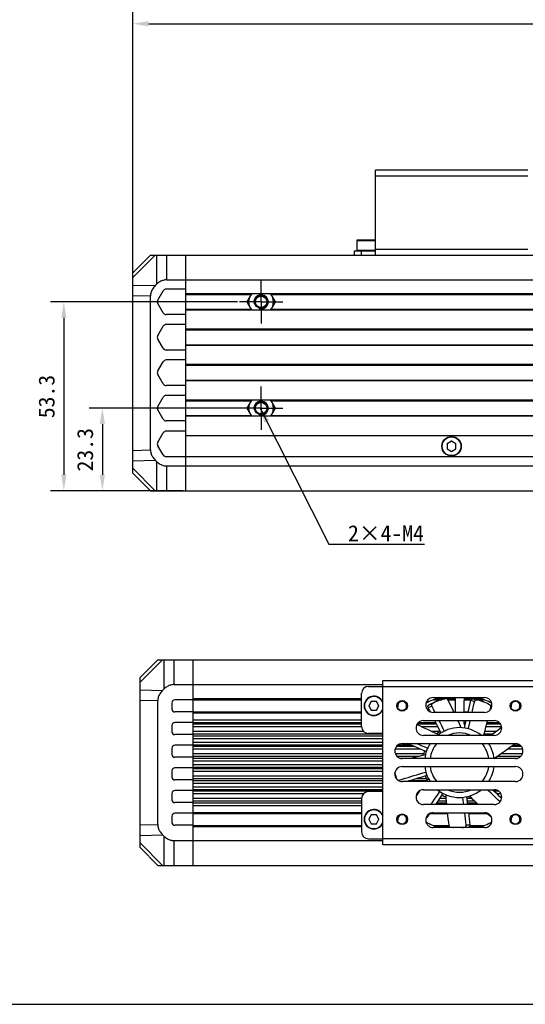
# Model space of a CAD drawing. Header units: millimetres. Extents: x 47 to 603, y 225 to 507.
# Tile 2 of 6: x 181 to 276, y 225 to 410. Entities that reach past the tile are written whole.
import ezdxf
from ezdxf.enums import TextEntityAlignment as Align

# ---------------------------------------------------------------- set-up
doc = ezdxf.new("R2010")
doc.units = ezdxf.units.MM
doc.header["$LTSCALE"] = 46.255
doc.header["$PDMODE"] = 3
doc.header["$PDSIZE"] = 8
doc.linetypes.add('CENTER', pattern=[0.6, 0.375, -0.075, 0.075, -0.075])
doc.layers.get('0').update_dxf_attribs({"linetype": 'CONTINUOUS'})
doc.layers.get('Defpoints').update_dxf_attribs({"linetype": 'CONTINUOUS'})
for name, color, linetype in [('00_COMPONENTS', 7, 'CONTINUOUS'), ('3_ALL_AXES', 7, 'CONTINUOUS'), ('50_ALL_DETAILS', 7, 'CONTINUOUS'), ('51__DRAFT_DIMS', 7, 'CONTINUOUS'), ('DRW0001FORMAT', 7, 'CONTINUOUS')]:
    doc.layers.add(name, color=color, linetype=linetype)
doc.styles.get("Standard").update_dxf_attribs({"font": 'simfang.ttf'})
doc.dimstyles.new('DIMSTYLE_1', dxfattribs={"dimtxt": 3, "dimasz": 3, "dimexe": 2.5, "dimexo": 0.5, "dimgap": 0.75, "dimtad": 1, "dimlfac": 1.5, "dimdsep": 46, "dimtxsty": 'STANDARD', "dimblk": '_FILLED', "dimblk1": '_FILLED', "dimblk2": '_FILLED', "dimcen": 0.09, "dimclrt": 3, "dimazin": 2, "dimtp": 0.5, "dimtm": 0.5, "dimtfac": 1, "dimtofl": 0, "dimtmove": 0, "dimatfit": 3, "dimldrblk": '_FILLED', "dimfxl": 1, "dimtolj": 1, "dimarcsym": 0})
doc.dimstyles.new('DIMSTYLE_2', dxfattribs={"dimtxt": 3, "dimasz": 3, "dimexe": 2.5, "dimexo": 0.5, "dimgap": 0.75, "dimtad": 1, "dimlfac": 1.5, "dimdsep": 46, "dimtxsty": 'STANDARD', "dimblk": '_FILLED', "dimblk1": '_FILLED', "dimblk2": '_FILLED', "dimcen": 0.09, "dimclrt": 3, "dimazin": 2, "dimtp": 0.3, "dimtm": 0.3, "dimtfac": 1, "dimtofl": 0, "dimtmove": 0, "dimatfit": 3, "dimldrblk": '_FILLED', "dimfxl": 1, "dimtolj": 1, "dimarcsym": 0})
doc.dimstyles.new('DIMSTYLE_4', dxfattribs={"dimtxt": 3, "dimasz": 3, "dimexe": 2.5, "dimexo": 0.5, "dimgap": 0.75, "dimtad": 1, "dimlfac": 1.5, "dimdsep": 46, "dimtxsty": 'STANDARD', "dimblk": '_FILLED', "dimblk1": '_FILLED', "dimblk2": '_FILLED', "dimcen": 0.09, "dimclrt": 3, "dimazin": 2, "dimtp": 0.2, "dimtm": 0.2, "dimtfac": 1, "dimtofl": 0, "dimtmove": 0, "dimatfit": 3, "dimldrblk": '_FILLED', "dimfxl": 1, "dimtolj": 1, "dimarcsym": 0})
doc.dimstyles.get("Standard").update_dxf_attribs({"dimtxt": 3, "dimasz": 3, "dimexe": 2.5, "dimexo": 0.5, "dimtad": 1, "dimdsep": 46, "dimtxsty": 'STANDARD', "dimblk": '_FILLED', "dimblk1": '_FILLED', "dimblk2": '_FILLED', "dimcen": 0.09, "dimclrt": 3, "dimazin": 2, "dimtol": 1, "dimtp": 0.01, "dimtm": 0.01, "dimtfac": 1, "dimtofl": 0, "dimtmove": 0, "dimatfit": 3, "dimldrblk": '_FILLED', "dimfxl": 1, "dimtolj": 1, "dimarcsym": 0})

# ---------------------------------------------------------------- blocks, each defined once
blk = doc.blocks.new('_FILLED')
at = {"color": 0, "linetype": 'ByBlock'}
blk.add_solid([(0, 0), (-1, 0.167), (-1, -0.167)], dxfattribs=at)
blk = doc.blocks.new('*D12')
at = {"layer": '51__DRAFT_DIMS', "color": 0, "lineweight": -2}
for p, q in [((201.97, 358.88), (201.97, 412)), ((390.33, 358.88), (390.33, 412)), ((204.97, 409.5), (387.33, 409.5))]:
    blk.add_line(p, q, dxfattribs=at)
at = {"layer": 'Defpoints', "color": 0}
for p in [(390.33, 409.5), (201.97, 358.38), (390.33, 358.38)]:
    blk.add_point(p, dxfattribs=at)
at = {"layer": '51__DRAFT_DIMS', "color": 0, "linetype": 'ByBlock', "lineweight": -2, "xscale": 3, "yscale": 3, "zscale": 3, "rotation": 180}
blk.add_blockref('_FILLED', (201.97, 409.5), dxfattribs=at)
at = {"layer": '51__DRAFT_DIMS', "color": 0, "linetype": 'ByBlock', "lineweight": -2, "xscale": 3, "yscale": 3, "zscale": 3}
blk.add_blockref('_FILLED', (390.33, 409.5), dxfattribs=at)
at = {"layer": '51__DRAFT_DIMS', "color": 3, "insert": (296.15, 414.25), "char_height": 3, "attachment_point": 2, "line_spacing_factor": 0.9}
blk.add_mtext('\\A1;450', dxfattribs=at)
blk = doc.blocks.new('*D8')
at = {"layer": '51__DRAFT_DIMS', "color": 0, "lineweight": -2}
for p, q in [((222.23, 337.17), (193.73, 337.17)), ((196.23, 334.17), (196.23, 324.64)), ((211.47, 321.64), (193.73, 321.64))]:
    blk.add_line(p, q, dxfattribs=at)
at = {"layer": 'Defpoints', "color": 0}
for p in [(222.73, 337.17), (196.23, 321.64), (211.97, 321.64)]:
    blk.add_point(p, dxfattribs=at)
at = {"layer": '51__DRAFT_DIMS', "color": 0, "linetype": 'ByBlock', "lineweight": -2, "xscale": 3, "yscale": 3, "zscale": 3}
for p, rotation in [((196.23, 337.17), 90), ((196.23, 321.64), 270)]:
    blk.add_blockref('_FILLED', p, dxfattribs=dict(at, rotation=rotation))
at = {"layer": '51__DRAFT_DIMS', "color": 3, "insert": (191.48, 329.35), "char_height": 3, "attachment_point": 2, "rotation": 90, "line_spacing_factor": 0.9}
blk.add_mtext('\\A1;23.3', dxfattribs=at)
blk = doc.blocks.new('*D9')
at = {"layer": '51__DRAFT_DIMS', "color": 0, "lineweight": -2}
for p, q in [((221.65, 357.17), (186.48, 357.17)), ((188.98, 354.17), (188.98, 324.64)), ((211.47, 321.64), (186.48, 321.64))]:
    blk.add_line(p, q, dxfattribs=at)
at = {"layer": 'Defpoints', "color": 0}
for p in [(222.15, 357.17), (188.98, 321.64), (211.97, 321.64)]:
    blk.add_point(p, dxfattribs=at)
at = {"layer": '51__DRAFT_DIMS', "color": 0, "linetype": 'ByBlock', "lineweight": -2, "xscale": 3, "yscale": 3, "zscale": 3}
for p, rotation in [((188.98, 357.17), 90), ((188.98, 321.64), 270)]:
    blk.add_blockref('_FILLED', p, dxfattribs=dict(at, rotation=rotation))
at = {"layer": '51__DRAFT_DIMS', "color": 3, "insert": (184.23, 339.36), "char_height": 3, "attachment_point": 2, "rotation": 90, "line_spacing_factor": 0.9}
blk.add_mtext('\\A1;53.3', dxfattribs=at)

msp = doc.modelspace()

# ---------------------------------------------------------------- linework, layer by layer
at = {"color": 7}
msp.add_line((46.817476, 225.01778), (602.8311, 225.01778), dxfattribs=at)
at = {"layer": '00_COMPONENTS', "color": 7}
for p, q in [((247.635001, 365.974171), (247.635001, 381.974171)), ((276.301668, 381.974171), (247.635001, 381.974171)), ((250.368352, 382.041771), (250.301668, 381.975085)), ((250.368337, 382.041771), (252.234999, 382.041771)), ((252.234984, 382.041771), (252.301668, 381.975085)), ((271.701686, 382.041771), (271.635001, 381.975085)), ((271.70167, 382.041771), (273.568332, 382.041771)), ((273.568317, 382.041771), (273.635001, 381.975085)), ((244.135001, 368.707504), (244.135001, 366.840838)), ((247.635001, 368.774171), (244.201668, 368.774171)), ((201.968335, 362.640838), (205.301668, 365.974171)), ((205.301668, 365.974171), (285.437078, 365.974171)), ((211.968335, 321.640838), (211.968335, 365.974171)), ((243.635001, 366.774171), (243.635001, 365.974171)), ((243.635001, 366.774171), (247.635001, 366.774171)), ((201.968335, 324.974171), (201.968335, 362.640838)), ((208.336967, 361.307504), (282.091906, 361.307504)), ((206.448538, 360.47803), (206.184998, 360.221798)), ((211.968335, 359.574171), (208.249075, 359.574171)), ((205.301668, 329.323996), (205.301668, 358.291012)), ((206.670984, 357.507504), (207.671725, 359.240838)), ((280.66594, 358.707504), (211.968335, 358.707504)), ((224.299413, 358.707504), (223.414142, 357.174171)), ((228.802745, 357.174171), (227.917474, 358.707504)), ((207.671725, 355.107504), (206.670984, 356.840838)), ((223.414142, 357.174171), (224.299413, 355.640838)), ((227.917474, 355.640838), (228.802745, 357.174171)), ((211.968335, 354.774171), (208.249075, 354.774171)), ((279.618122, 355.640838), (211.968335, 355.640838)), ((206.670984, 350.840838), (207.671725, 352.574171)), ((211.968335, 352.907504), (208.249075, 352.907504)), ((279.429251, 352.040838), (211.968335, 352.040838)), ((207.671725, 348.440838), (206.670984, 350.174171)), ((280.848018, 348.974171), (211.968335, 348.974171)), ((211.968335, 348.107504), (208.249075, 348.107504)), ((206.670984, 344.174171), (207.671725, 345.907504)), ((211.968335, 346.240838), (208.249075, 346.240838)), ((285.272599, 345.374171), (211.968335, 345.374171)), ((207.671725, 341.774171), (206.670984, 343.507504)), ((211.968335, 341.440838), (208.249075, 341.440838)), ((290.048939, 342.307504), (211.968335, 342.307504)), ((206.670984, 337.507504), (207.671725, 339.240838)), ((211.968335, 339.574171), (208.249075, 339.574171)), ((293.735575, 338.707504), (211.968335, 338.707504)), ((224.299413, 338.707504), (223.414142, 337.174171)), ((223.414142, 337.174171), (224.299413, 335.640838)), ((228.802745, 337.174171), (227.917474, 338.707504)), ((227.917474, 335.640838), (228.802745, 337.174171)), ((207.671725, 335.107504), (206.670984, 336.840838)), ((295.31623, 335.640838), (211.968335, 335.640838)), ((211.968335, 334.774171), (208.249075, 334.774171)), ((206.670984, 330.774171), (207.671725, 332.507504)), ((211.968335, 332.840838), (208.249075, 332.840838)), ((295.94262, 331.974171), (211.968335, 331.974171)), ((207.671725, 328.374171), (206.670984, 330.107504)), ((261.968335, 330.972547), (261.135001, 330.491421)), ((261.135001, 330.491421), (261.135001, 329.529171)), ((262.801668, 330.491421), (261.968335, 330.972547)), ((262.801668, 329.529171), (262.801668, 330.491421)), ((295.229014, 328.040838), (208.249075, 328.040838)), ((261.135001, 329.529171), (261.968335, 329.048046)), ((261.968335, 329.048046), (262.801668, 329.529171)), ((206.184998, 327.393211), (206.448538, 327.136979)), ((208.336967, 326.307504), (293.74866, 326.307504)), ((201.968335, 324.974171), (205.301668, 321.640838)), ((205.301668, 321.640838), (282.348577, 321.640838)), ((203.34322, 286.497025), (206.676554, 289.830358)), ((206.676554, 289.830358), (288.396152, 289.830358)), ((213.34322, 251.163691), (213.34322, 289.830358)), ((203.34322, 254.497025), (203.34322, 286.497025)), ((249.009887, 255.030358), (249.009887, 285.963691)), ((249.009887, 285.963691), (277.676554, 285.963691)), ((207.823424, 284.334217), (207.559884, 284.077985)), ((209.711853, 285.163691), (249.009887, 285.163691)), ((245.009887, 277.297025), (245.009887, 283.497025)), ((246.34322, 284.830358), (249.009887, 284.830358)), ((206.676554, 258.84685), (206.676554, 282.147199)), ((209.34322, 281.763691), (209.34322, 280.563691)), ((213.34322, 282.297025), (209.876554, 282.297025)), ((213.34322, 282.330358), (245.009887, 282.330358)), ((246.862095, 281.997025), (246.38097, 281.163691)), ((247.824346, 281.997025), (246.862095, 281.997025)), ((248.305471, 281.163691), (247.824346, 281.997025)), ((258.509887, 282.730358), (268.176554, 282.730358)), ((258.569158, 282.330358), (260.113857, 282.330358)), ((259.13562, 281.988663), (258.844646, 281.850306)), ((258.894586, 281.917384), (259.547351, 282.154971)), ((259.6546, 282.713946), (259.649645, 282.730358)), ((261.276315, 282.330358), (262.685942, 282.330358)), ((264.317797, 282.330358), (265.654847, 282.330358)), ((266.789952, 282.330358), (268.117266, 282.330358)), ((267.032062, 282.713878), (267.037031, 282.730358)), ((267.529761, 282.070148), (267.217928, 282.151194)), ((267.299301, 282.170478), (267.952066, 281.932891)), ((213.34322, 280.030358), (209.876554, 280.030358)), ((213.34322, 280.063691), (245.009887, 280.063691)), ((246.38097, 281.163691), (246.862095, 280.330358)), ((246.862095, 280.330358), (247.824346, 280.330358)), ((247.824346, 280.330358), (248.305471, 281.163691)), ((257.916338, 280.063691), (257.977869, 280.063691)), ((258.225897, 281.099524), (258.489595, 280.579645)), ((258.489595, 280.579645), (258.818472, 279.930358)), ((268.176554, 279.930358), (258.509887, 279.930358)), ((262.39252, 280.063691), (262.722271, 280.063691)), ((264.258069, 280.063691), (265.107153, 280.063691)), ((269.260877, 280.444939), (269.376434, 280.941124)), ((213.34322, 278.030358), (209.876554, 278.030358)), ((256.676554, 278.397025), (270.009887, 278.397025)), ((209.34322, 277.497025), (209.34322, 276.297025)), ((213.34322, 275.763691), (209.876554, 275.763691)), ((249.009887, 275.963691), (246.34322, 275.963691)), ((270.009887, 275.597025), (256.676554, 275.597025)), ((209.34322, 273.230358), (209.34322, 272.030358)), ((213.34322, 273.763691), (209.876554, 273.763691)), ((252.676554, 274.063691), (274.009887, 274.063691)), ((213.34322, 271.497025), (209.876554, 271.497025)), ((274.009887, 271.263691), (252.676554, 271.263691)), ((209.34322, 268.963691), (209.34322, 267.763691)), ((213.34322, 269.497025), (209.876554, 269.497025)), ((252.676554, 269.730358), (274.009887, 269.730358)), ((213.34322, 267.230358), (209.876554, 267.230358)), ((251.408673, 268.000078), (251.303066, 268.599001)), ((251.380331, 268.249828), (251.466059, 267.939249)), ((274.009887, 266.930358), (252.676554, 266.930358)), ((213.34322, 265.230358), (209.876554, 265.230358)), ((249.009887, 265.030358), (246.34322, 265.030358)), ((256.676554, 265.397025), (270.009887, 265.397025)), ((209.34322, 264.697025), (209.34322, 263.497025)), ((245.009887, 263.697025), (245.009887, 257.497025)), ((213.34322, 262.963691), (209.876554, 262.963691)), ((270.009887, 262.597025), (256.676554, 262.597025)), ((209.34322, 260.430358), (209.34322, 259.230358)), ((213.34322, 260.963691), (209.876554, 260.963691)), ((213.34322, 260.930358), (245.009887, 260.930358)), ((246.862095, 260.663691), (246.38097, 259.830358)), ((246.38097, 259.830358), (246.862095, 258.997025)), ((247.824346, 260.663691), (246.862095, 260.663691)), ((248.305471, 259.830358), (247.824346, 260.663691)), ((247.824346, 258.997025), (248.305471, 259.830358)), ((257.833628, 260.888499), (257.405157, 260.231499)), ((257.916338, 260.930358), (261.184389, 260.930358)), ((258.509887, 261.063691), (268.176554, 261.063691)), ((265.15524, 260.930358), (268.681954, 260.930358)), ((213.34322, 258.697025), (209.876554, 258.697025)), ((213.34322, 258.663691), (245.009887, 258.663691)), ((246.862095, 258.997025), (247.824346, 258.997025)), ((268.176554, 258.263691), (258.509887, 258.263691)), ((258.569175, 258.663691), (261.442297, 258.663691)), ((259.64941, 258.263691), (259.654378, 258.280171)), ((265.417336, 258.663691), (268.117283, 258.663691)), ((267.03184, 258.280105), (267.036796, 258.263691)), ((207.559884, 256.916064), (207.823424, 256.659832)), ((209.711853, 255.830358), (249.009887, 255.830358)), ((246.34322, 256.163691), (249.009887, 256.163691)), ((203.34322, 254.497025), (206.676554, 251.163691)), ((277.676554, 255.030358), (249.009887, 255.030358)), ((206.676554, 251.163691), (286.772658, 251.163691))]:
    msp.add_line(p, q, dxfattribs=at)
at = {"layer": '00_COMPONENTS', "color": 4}
for p, q in [((250.468335, 382.041771), (250.468335, 381.974171)), ((252.135001, 382.041771), (252.135001, 381.974171)), ((271.801668, 382.041771), (271.801668, 381.974171)), ((273.468335, 382.041771), (273.468335, 381.974171)), ((276.301668, 380.840838), (247.635001, 380.840838)), ((244.135001, 368.707504), (247.635001, 368.707504)), ((247.635001, 366.840838), (244.135001, 366.840838)), ((247.635001, 367.107504), (276.301668, 367.107504)), ((201.968335, 361.757507), (206.184998, 365.974171)), ((206.448538, 365.974171), (206.448538, 360.47803)), ((208.336967, 365.974171), (208.336967, 361.307504)), ((244.968335, 366.774171), (244.968335, 365.974171)), ((201.968335, 360.338718), (206.184998, 360.221798)), ((201.968335, 358.38344), (205.301668, 358.291012)), ((211.968335, 358.574171), (224.222433, 358.574171)), ((227.994454, 358.574171), (280.617337, 358.574171)), ((211.968335, 355.774171), (224.222433, 355.774171)), ((227.994454, 355.774171), (279.636959, 355.774171)), ((211.968335, 351.907504), (279.454523, 351.907504)), ((211.968335, 349.107504), (280.743899, 349.107504)), ((211.968335, 345.240838), (285.496274, 345.240838)), ((211.968335, 342.440838), (289.865679, 342.440838)), ((211.968335, 338.574171), (224.222433, 338.574171)), ((227.994454, 338.574171), (293.808045, 338.574171)), ((211.968335, 335.774171), (224.222433, 335.774171)), ((227.994454, 335.774171), (295.284128, 335.774171)), ((201.968335, 329.231569), (205.301668, 329.323996)), ((201.968335, 327.27629), (206.184998, 327.393211)), ((206.448538, 327.136979), (206.448538, 321.640838)), ((208.336967, 326.307504), (208.336967, 321.640838)), ((201.968335, 325.857501), (206.184998, 321.640838)), ((203.34322, 285.613694), (207.559884, 289.830358)), ((207.823424, 289.830358), (207.823424, 284.334217)), ((209.711853, 289.830358), (209.711853, 285.163691)), ((203.34322, 284.194905), (207.559884, 284.077985)), ((249.009887, 284.830358), (277.676554, 284.830358)), ((203.34322, 282.239627), (206.676554, 282.147199)), ((213.34322, 282.530358), (245.009887, 282.530358)), ((259.096864, 282.530358), (262.622127, 282.530358)), ((264.317797, 282.530358), (267.589609, 282.530358)), ((265.608509, 282.211071), (266.261274, 281.973484)), ((266.579281, 282.26691), (265.926516, 282.504498)), ((213.34322, 279.863691), (245.009887, 279.863691)), ((257.573272, 280.86166), (258.225895, 281.099527)), ((257.628254, 281.290839), (258.281019, 281.528426)), ((213.34322, 278.549326), (245.009887, 278.549326)), ((213.34322, 278.049539), (245.009887, 278.049539)), ((255.753823, 278.049539), (258.996074, 278.049539)), ((264.259528, 278.049539), (264.633353, 278.049539)), ((268.671627, 278.049539), (270.932622, 278.049539)), ((245.009887, 277.737699), (213.34322, 277.737699)), ((245.009887, 277.237912), (213.34322, 277.237912)), ((245.404716, 276.350278), (213.34322, 276.350278)), ((259.15333, 277.737699), (255.489892, 277.737699)), ((259.405109, 277.237912), (256.292036, 277.237912)), ((259.784946, 276.350278), (258.229637, 276.350278)), ((264.559679, 277.737699), (264.317214, 277.737699)), ((270.322958, 276.350278), (268.220653, 276.350278)), ((271.387905, 277.237912), (268.459929, 277.237912)), ((271.196549, 277.737699), (268.591203, 277.737699)), ((249.009887, 275.850483), (213.34322, 275.850483)), ((213.34322, 275.544264), (249.009887, 275.544264)), ((213.34322, 275.044469), (249.009887, 275.044469)), ((213.34322, 274.349581), (249.009887, 274.349581)), ((269.653877, 275.850483), (268.082943, 275.850483)), ((213.34322, 273.849785), (249.009887, 273.849785)), ((249.009887, 273.543566), (213.34322, 273.543566)), ((249.009887, 273.043771), (213.34322, 273.043771)), ((256.066174, 273.043771), (251.329606, 273.043771)), ((254.902727, 273.543566), (251.588029, 273.543566)), ((251.933348, 273.849785), (254.188303, 273.849785)), ((275.356834, 273.043771), (272.471451, 273.043771)), ((275.098409, 273.543566), (273.162791, 273.543566)), ((273.580478, 273.849785), (274.753097, 273.849785)), ((249.009887, 272.150278), (213.34322, 272.150278)), ((249.009887, 271.650483), (213.34322, 271.650483)), ((213.34322, 271.344264), (249.009887, 271.344264)), ((213.34322, 270.844469), (249.009887, 270.844469)), ((256.742924, 272.150278), (251.374774, 272.150278)), ((255.768369, 271.650483), (251.712099, 271.650483)), ((252.211019, 271.344264), (254.634446, 271.344264)), ((270.193441, 271.344264), (274.475418, 271.344264)), ((274.974342, 271.650483), (270.487614, 271.650483)), ((275.311668, 272.150278), (271.209027, 272.150278)), ((213.34322, 270.149581), (249.009887, 270.149581)), ((213.34322, 269.649785), (249.009887, 269.649785)), ((249.009887, 269.343566), (213.34322, 269.343566)), ((249.009887, 268.843771), (213.34322, 268.843771)), ((249.009887, 267.950278), (213.34322, 267.950278)), ((249.009887, 267.450483), (213.34322, 267.450483)), ((213.34322, 267.144264), (249.009887, 267.144264)), ((251.408714, 267.950278), (251.329606, 267.950278)), ((252.125832, 267.043405), (252.098288, 267.199618)), ((254.293689, 267.144264), (257.31963, 267.144264)), ((257.251399, 267.450483), (255.308767, 267.450483)), ((257.02989, 267.950278), (256.972133, 267.950278)), ((213.34322, 266.644469), (249.009887, 266.644469)), ((213.34322, 265.949581), (249.009887, 265.949581)), ((213.34322, 265.449785), (249.009887, 265.449785)), ((249.009887, 265.143566), (213.34322, 265.143566)), ((270.811172, 265.143566), (269.973597, 265.143566)), ((245.404716, 264.643771), (213.34322, 264.643771)), ((245.009887, 263.756137), (213.34322, 263.756137)), ((245.009887, 263.25635), (213.34322, 263.25635)), ((255.57817, 264.643771), (255.436279, 264.643771)), ((260.96706, 263.25635), (259.382512, 263.25635)), ((260.926476, 263.756137), (259.710409, 263.756137)), ((265.80849, 263.756137), (264.827036, 263.756137)), ((266.302374, 263.25635), (264.879661, 263.25635)), ((271.250162, 264.643771), (270.505262, 264.643771)), ((213.34322, 262.944511), (245.009887, 262.944511)), ((213.34322, 262.444723), (245.009887, 262.444723)), ((259.178123, 262.944511), (260.993594, 262.944511)), ((264.916335, 262.944511), (266.613804, 262.944511)), ((213.34322, 261.130358), (245.009887, 261.130358)), ((257.405157, 260.231499), (257.282291, 260.334596)), ((203.34322, 258.754423), (206.676554, 258.84685)), ((213.34322, 258.463691), (245.009887, 258.463691)), ((259.096832, 258.463691), (261.520042, 258.463691)), ((264.524207, 258.366822), (265.218865, 258.366822)), ((265.417336, 258.751318), (264.722678, 258.751318)), ((265.352736, 258.463691), (267.589577, 258.463691)), ((203.34322, 256.799144), (207.559884, 256.916064)), ((207.823424, 256.659832), (207.823424, 251.163691)), ((209.711853, 255.830358), (209.711853, 251.163691)), ((277.676554, 256.163691), (249.009887, 256.163691)), ((203.34322, 255.380355), (207.559884, 251.163691))]:
    msp.add_line(p, q, dxfattribs=at)
at = {"layer": '00_COMPONENTS', "color": 7}
for points in [[(208.336967, 361.307504), (208.179342, 361.30259), (208.021584, 361.286671), (207.863695, 361.259747), (207.705628, 361.222198), (207.54743, 361.173645), (207.389231, 361.112952), (207.230772, 361.040243), (207.072313, 360.955394), (206.914768, 360.856899), (206.758443, 360.744256), (206.603033, 360.617966), (206.448538, 360.47803)], [(206.184998, 360.221798), (206.036065, 360.06596), (205.901649, 359.908763), (205.78175, 359.750206), (205.676907, 359.58995), (205.586582, 359.428334), (205.509159, 359.26638), (205.444497, 359.104379), (205.392738, 358.94204), (205.352694, 358.779518), (205.32397, 358.616866), (205.306961, 358.45403), (205.301668, 358.291012)], [(205.301668, 329.323996), (205.306968, 329.160937), (205.323983, 328.998073), (205.352713, 328.835403), (205.392762, 328.672878), (205.444526, 328.510548), (205.509189, 328.34856), (205.586606, 328.186624), (205.676924, 328.025029), (205.781759, 327.864789), (205.901654, 327.706242), (206.036067, 327.549049), (206.184998, 327.393211)], [(206.448538, 327.136979), (206.603033, 326.997043), (206.758443, 326.870753), (206.914768, 326.758109), (207.072313, 326.659614), (207.230772, 326.574766), (207.389231, 326.502057), (207.54743, 326.441364), (207.705628, 326.39281), (207.863695, 326.355261), (208.021584, 326.328338), (208.179342, 326.312419), (208.336967, 326.307504)], [(207.559884, 284.077985), (207.410951, 283.922147), (207.276535, 283.76495), (207.156636, 283.606394), (207.051793, 283.446137), (206.961467, 283.284521), (206.884045, 283.122567), (206.819383, 282.960566), (206.767624, 282.798227), (206.72758, 282.635705), (206.698856, 282.473053), (206.681847, 282.310217), (206.676554, 282.147199)], [(209.711853, 285.163691), (209.554228, 285.158777), (209.39647, 285.142858), (209.23858, 285.115935), (209.080514, 285.078385), (208.922316, 285.029832), (208.764117, 284.969139), (208.605658, 284.89643), (208.447198, 284.811581), (208.289654, 284.713086), (208.133329, 284.600443), (207.977919, 284.474153), (207.823424, 284.334217)], [(257.628253, 281.290839), (257.907014, 281.459307), (258.191881, 281.612719), (258.482854, 281.751076), (258.780337, 281.874521), (258.894601, 281.917344)], [(258.844646, 281.850306), (258.559779, 281.696894), (258.281019, 281.528426)], [(259.547366, 282.154931), (259.433103, 282.112109), (259.13562, 281.988663)], [(260.99884, 282.498765), (260.676054, 282.452464), (260.358168, 282.390676), (260.045182, 282.313403), (259.736692, 282.220499), (259.547366, 282.154931)], [(261.276315, 282.310136), (261.25863, 282.340987), (261.23961, 282.369279), (261.219257, 282.395013), (261.197354, 282.418315), (261.174116, 282.439058), (261.150189, 282.456862), (261.125587, 282.471689), (261.100294, 282.483576), (261.074913, 282.492254), (261.049644, 282.497634), (261.024286, 282.499804), (260.99884, 282.498765)], [(262.45689, 279.930358), (262.426056, 279.994702), (262.14326, 280.576454), (261.85738, 281.156259), (261.568398, 281.734153), (261.276315, 282.310136)], [(265.075916, 279.930358), (265.203171, 280.473542), (265.338562, 281.052684), (265.473675, 281.63186), (265.608509, 282.211071)], [(265.608509, 282.211071), (265.618055, 282.245534), (265.629841, 282.278541), (265.643867, 282.310092), (265.660334, 282.340485), (265.679041, 282.369422), (265.69938, 282.396009), (265.721396, 282.420178), (265.745043, 282.441998), (265.769577, 282.460782), (265.795026, 282.476443), (265.821361, 282.489069), (265.847759, 282.49823), (265.873943, 282.503784), (265.90019, 282.505874), (265.926499, 282.5045)], [(266.261274, 281.973484), (266.129115, 281.405765), (265.996683, 280.838079), (265.863978, 280.270427), (265.784309, 279.930358)], [(265.926499, 282.5045), (266.24833, 282.45437), (266.565162, 282.388782), (266.876995, 282.307735), (267.18423, 282.211081), (267.299286, 282.170438)], [(266.579264, 282.266913), (266.552951, 282.268287), (266.526701, 282.266196), (266.500514, 282.26064), (266.474115, 282.251477), (266.447778, 282.238849), (266.422329, 282.223185), (266.397794, 282.204399), (266.374148, 282.182578), (266.352133, 282.158408), (266.331796, 282.13182), (266.313091, 282.102884), (266.296626, 282.072494), (266.282603, 282.040945), (266.270819, 282.007942), (266.261274, 281.973484)], [(267.217928, 282.151194), (266.901095, 282.216783), (266.579264, 282.266913)], [(267.952052, 281.932851), (267.836995, 281.973494), (267.529761, 282.070148)], [(269.284958, 281.263254), (269.007927, 281.435267), (268.724696, 281.592269), (268.435264, 281.734257), (268.13923, 281.861382), (267.952052, 281.932851)], [(257.573272, 280.86166), (257.558432, 280.894196), (257.546244, 280.927057), (257.536707, 280.960242), (257.529786, 280.994109), (257.525517, 281.028301), (257.524007, 281.061741), (257.525336, 281.094407), (257.529426, 281.126322), (257.536146, 281.156482), (257.545574, 281.184837), (257.557632, 281.211437), (257.571965, 281.235423), (257.588454, 281.256509), (257.607216, 281.274981), (257.628253, 281.290839)], [(257.995145, 280.029593), (257.842292, 280.33129), (257.573272, 280.86166)], [(258.281019, 281.528426), (258.259991, 281.512576), (258.241236, 281.494115), (258.224753, 281.473043), (258.210423, 281.449073), (258.198366, 281.422493), (258.188936, 281.394158), (258.182211, 281.364021), (258.178113, 281.33213), (258.176772, 281.299488), (258.178266, 281.266071), (258.182517, 281.231903), (258.189417, 281.198057), (258.198928, 281.164891), (258.211088, 281.132046), (258.225897, 281.099524)], [(269.376434, 280.941124), (269.382733, 280.975276), (269.386379, 281.00855), (269.387373, 281.040945), (269.385649, 281.072751), (269.381272, 281.103679), (269.374438, 281.132858), (269.365109, 281.160228), (269.353323, 281.185851), (269.339384, 281.209034), (269.323394, 281.229547), (269.305252, 281.24762), (269.284958, 281.263254)], [(259.985985, 276.082832), (259.718848, 276.614423), (259.451475, 277.145861), (259.183866, 277.677147), (258.82073, 278.397025)], [(259.593306, 278.397025), (259.804613, 277.977992), (260.066921, 277.457211), (260.328997, 276.93628), (260.590841, 276.415199)], [(263.792965, 277.058414), (263.525893, 277.649274), (263.255669, 278.238325), (263.181791, 278.397025)], [(264.384967, 276.99941), (264.522031, 277.578345), (264.71533, 278.397025)], [(265.423991, 278.397025), (265.330425, 278.000154), (265.196355, 277.432672), (265.062011, 276.865223)], [(268.011807, 275.597025), (268.103613, 275.924131), (268.275268, 276.549135), (268.443347, 277.17478), (268.607857, 277.801105), (268.760821, 278.397025)], [(259.494447, 275.747492), (258.910001, 276.028482), (258.324301, 276.306061), (257.737347, 276.580228), (257.149105, 276.850999), (256.559609, 277.11836), (255.968966, 277.38226), (255.424733, 277.621771)], [(269.314261, 275.597025), (269.774786, 275.940719), (270.25134, 276.296724), (270.727703, 276.652935), (271.400413, 277.156604)], [(257.205323, 272.55308), (256.658984, 272.788587), (256.112563, 273.023826), (255.566059, 273.258797), (255.019472, 273.493501), (254.472802, 273.727937), (253.688553, 274.063691)], [(255.439653, 274.063691), (255.848292, 273.888214), (256.38395, 273.657892), (256.919528, 273.427306), (257.455023, 273.196455)], [(269.965854, 271.294256), (270.501423, 271.659911), (271.034664, 272.028356), (271.565578, 272.399593), (272.094196, 272.773644), (272.620486, 273.150485), (273.144355, 273.53005), (273.66577, 273.912316), (273.869835, 274.063691)], [(257.044359, 271.980254), (256.416028, 271.819825), (255.78893, 271.655978), (255.163064, 271.488712), (254.538393, 271.318017), (254.343873, 271.263691)], [(251.303477, 268.601517), (251.310418, 268.564227), (251.380331, 268.249828)], [(252.098288, 267.199618), (252.656026, 267.369023), (253.213873, 267.538173), (253.771829, 267.707067), (254.329894, 267.875706), (254.888067, 268.044089), (255.446348, 268.212216), (256.004737, 268.380087), (256.563234, 268.547702), (257.121839, 268.715062)], [(251.498748, 267.575658), (251.431045, 267.880122), (251.408714, 268.000086)], [(251.466059, 267.939249), (251.567674, 267.63207), (251.676088, 267.351786)], [(251.862894, 267.192359), (251.89271, 267.185842), (251.925903, 267.181524), (251.960315, 267.179793), (251.994867, 267.180729), (252.0292, 267.184358), (252.063674, 267.190655), (252.098288, 267.199618)], [(257.344103, 268.061738), (256.774201, 267.890968), (256.204408, 267.719941), (255.634723, 267.548654), (255.065148, 267.37711), (254.495682, 267.205307), (253.926325, 267.033246), (253.586442, 266.930358)], [(257.588995, 267.519439), (257.210786, 266.992665), (257.166577, 266.930358)], [(255.953604, 265.194832), (255.729325, 264.867234), (255.366869, 264.33139), (255.296641, 264.2263)], [(258.126124, 262.597025), (258.467285, 263.118155), (258.786879, 263.605806), (259.106718, 264.09333), (259.426804, 264.580728), (259.747137, 265.067999)], [(271.109048, 263.131286), (270.698087, 263.516646), (270.273007, 263.915623), (269.848093, 264.31482), (269.423347, 264.714238), (268.998768, 265.113876), (268.698233, 265.397025)], [(269.704244, 265.397025), (269.903832, 265.209169), (270.337182, 264.801675), (270.770701, 264.394404), (271.204388, 263.987358), (271.396277, 263.807426)], [(260.337386, 264.710384), (260.010584, 264.213241), (259.684031, 263.71597), (259.357729, 263.218571), (258.950482, 262.597025)], [(260.87357, 264.452366), (260.922449, 263.805726), (260.974908, 263.159706), (261.023766, 262.597025)], [(264.262804, 262.597025), (264.170333, 263.382507), (264.102498, 263.961682)], [(264.784595, 264.067095), (264.853806, 263.476202), (264.92329, 262.885372), (264.957337, 262.597025)], [(265.361197, 264.214137), (265.814289, 263.7502), (266.269725, 263.289041), (266.727507, 262.830658), (266.96346, 262.597025)], [(257.405157, 260.231499), (257.384399, 260.202379), (257.362035, 260.175394), (257.338064, 260.150543), (257.312195, 260.127615), (257.284719, 260.106822), (257.256514, 260.088794), (257.227559, 260.073612), (257.197875, 260.061196), (257.168396, 260.051937), (257.164768, 260.051191)], [(261.170552, 261.063691), (261.220559, 260.581828), (261.290902, 259.93914), (261.364814, 259.297188), (261.442297, 258.655972)], [(264.722678, 258.751318), (264.652695, 259.33), (264.582981, 259.908743), (264.513535, 260.487549), (264.444684, 261.063691)], [(265.139306, 261.063691), (265.203961, 260.522676), (265.274812, 259.93216), (265.345937, 259.341708), (265.417336, 258.751318)], [(268.616161, 260.992645), (269.051175, 260.580811), (269.475606, 260.183498)], [(206.676554, 258.84685), (206.681854, 258.683791), (206.698869, 258.520926), (206.727598, 258.358256), (206.767648, 258.195732), (206.819411, 258.033402), (206.884074, 257.871413), (206.961492, 257.709478), (207.051809, 257.547883), (207.156645, 257.387643), (207.276539, 257.229096), (207.410952, 257.071903), (207.559884, 256.916064)], [(261.442297, 258.655972), (261.448059, 258.621725), (261.456013, 258.58921), (261.466159, 258.558429), (261.478657, 258.52913), (261.493347, 258.501565), (261.509749, 258.476483), (261.527877, 258.453954), (261.547716, 258.433908), (261.568744, 258.416891), (261.590785, 258.403084), (261.614014, 258.392305), (261.638432, 258.384555)], [(261.638432, 258.384555), (261.957587, 258.317665), (262.277435, 258.267003), (262.308263, 258.263691)], [(263.929452, 258.263691), (264.204655, 258.30386), (264.524224, 258.366826)], [(264.524224, 258.366826), (264.549419, 258.374535), (264.573371, 258.385477), (264.596079, 258.399654), (264.617752, 258.417294), (264.638182, 258.438169), (264.656739, 258.461592), (264.673368, 258.487636), (264.688125, 258.516229), (264.700546, 258.546471), (264.710563, 258.57841), (264.718243, 258.611999), (264.723321, 258.646188), (264.725709, 258.68063), (264.725494, 258.715673), (264.722678, 258.751318)], [(265.218882, 258.366826), (264.899314, 258.30386), (264.62411, 258.263691)], [(265.417336, 258.751318), (265.420152, 258.715668), (265.420366, 258.680621), (265.417978, 258.646175), (265.412898, 258.611983), (265.405216, 258.578393), (265.395198, 258.546453), (265.382776, 258.516212), (265.368017, 258.48762), (265.351387, 258.461578), (265.33283, 258.438157), (265.312401, 258.417286), (265.290729, 258.399648), (265.268023, 258.385474), (265.244074, 258.374533), (265.218882, 258.366826)], [(207.823424, 256.659832), (207.977919, 256.519896), (208.133329, 256.393607), (208.289654, 256.280963), (208.447198, 256.182468), (208.605658, 256.097619), (208.764117, 256.02491), (208.922316, 255.964217), (209.080514, 255.915664), (209.23858, 255.878115), (209.39647, 255.851191), (209.554228, 255.835273), (209.711853, 255.830358)]]:
    msp.add_lwpolyline(points, dxfattribs=at)
for centre, radius in [((226.108444, 357.174171), 1.214), ((226.108444, 357.174171), 1.080667), ((226.108444, 337.174171), 1.214), ((226.108444, 337.174171), 1.080667), ((261.968335, 330.007504), 1.833333), ((252.676554, 281.163691), 1), ((252.676554, 281.163691), 0.933301), ((274.009887, 281.163691), 1), ((274.009887, 281.163691), 0.933301), ((252.676554, 259.830358), 1), ((252.676554, 259.830358), 0.933301), ((274.009887, 259.830358), 1), ((274.009887, 259.830358), 0.933301)]:
    msp.add_circle(centre, radius, dxfattribs=at)
at = {"layer": '00_COMPONENTS', "color": 4}
msp.add_circle((261.968335, 330.007504), 1.766667, dxfattribs=at)
at = {"layer": '00_COMPONENTS', "color": 7}
for centre, radius, start, end in [((244.201668, 368.707504), 0.066667, 90, 180), ((244.201668, 366.840838), 0.066667, 180, 270), ((208.249075, 358.907504), 0.666667, 90, 150), ((226.108444, 357.174171), 2.333333, 138.90565966, 221.09434034), ((226.108444, 357.174171), 2.333333, 318.90565966, 41.09434034), ((207.248335, 357.174171), 0.666667, 150, 210), ((208.249075, 355.440838), 0.666667, 210, 270), ((208.249075, 352.240838), 0.666667, 90, 150), ((207.248335, 350.507504), 0.666667, 150, 210), ((208.249075, 348.774171), 0.666667, 210, 270), ((208.249075, 345.574171), 0.666667, 90, 150), ((207.248335, 343.840838), 0.666667, 150, 210), ((208.249075, 342.107504), 0.666667, 210, 270), ((208.249075, 338.907504), 0.666667, 90, 150), ((207.248335, 337.174171), 0.666667, 150, 210), ((226.108444, 337.174171), 2.333333, 138.90565966, 221.09434034), ((226.108444, 337.174171), 2.333333, 318.90565966, 41.09434034), ((208.249075, 335.440838), 0.666667, 210, 270), ((208.249075, 332.174171), 0.666667, 90, 150), ((207.248335, 330.440838), 0.666667, 150, 210), ((261.968335, 330.007504), 0.933333, 147.57064843, 153.23449942), ((261.968335, 330.007504), 0.933333, 87.02337069, 93.56599281), ((261.968335, 330.007504), 0.933333, 27.89716756, 33.56599281), ((208.249075, 328.707504), 0.666667, 210, 270), ((261.968335, 330.007504), 0.933333, 207.79183564, 212.9067657), ((261.968335, 330.007504), 0.933333, 267.5745112, 272.9067657), ((261.968335, 330.007504), 0.933333, 328.11507585, 333.23449942), ((246.34322, 283.497025), 1.333333, 90, 180), ((209.876554, 281.763691), 0.533333, 90, 180), ((247.34322, 281.163691), 1.833333, 24.41714365, 335.58285639), ((247.34322, 281.163691), 0.933333, 117.85197764, 123.23449942), ((247.34322, 281.163691), 0.933333, 57.83662832, 63.23449942), ((258.509887, 281.330358), 1.4, 90, 270), ((263.34322, 270.497025), 12.761617, 106.53121995, 119.04254715), ((261.020082, 281.417068), 1.951324, 31.38552974, 42.31096833), ((-226.711523, 273.743557), 489.474656, 0.72421936, 1.01724123), ((354.804361, 279.10787), 90.551439, 177.83103438, 179.47956965), ((265.939918, 281.247816), 2.070734, 134.25933229, 141.56884974), ((263.34322, 270.497025), 12.761617, 60.95688884, 73.46878278), ((268.176554, 281.330358), 1.4, 270, 90), ((209.876554, 280.563691), 0.533333, 180, 270), ((247.34322, 281.163691), 0.933333, 177.30059014, 183.23449942), ((247.34322, 281.163691), 0.933333, 237.83662832, 243.23449942), ((247.34322, 281.163691), 0.933333, 297.85197764, 303.23449942), ((247.34322, 281.163691), 0.933333, 357.30059014, 3.23449942), ((209.876554, 277.497025), 0.533333, 90, 180), ((256.676554, 276.997025), 1.4, 90, 270), ((354.804361, 279.10787), 90.551439, 180.44978619, 180.69207464), ((265.163007, 278.055742), 0.904436, 182.6371868, 222.06006075), ((270.009887, 276.997025), 1.4, 270, 90), ((209.876554, 276.297025), 0.533333, 180, 270), ((246.34322, 277.297025), 1.333333, 180, 270), ((263.444629, 270.498049), 6.902869, 121.52204064, 128.38412296), ((263.444629, 270.498049), 6.569506, 50.92630745, 129.08986318), ((209.876554, 273.230358), 0.533333, 90, 180), ((252.676554, 272.663691), 1.4, 90, 270), ((263.444629, 270.498049), 6.902869, 161.52327695, 168.38165503), ((263.444629, 270.498049), 6.569536, 147.12140423, 173.30551113), ((263.444629, 270.498049), 6.569536, 6.69288602, 32.87210012), ((274.009887, 272.663691), 1.4, 270, 90), ((209.876554, 272.030358), 0.533333, 180, 270), ((263.34322, 270.497025), 6.902869, 6.37714597, 7.86189317), ((209.876554, 268.963691), 0.533333, 90, 180), ((252.676554, 268.330358), 1.4, 90, 270), ((263.444629, 270.498049), 6.569536, 186.71110775, 212.90248416), ((263.444629, 270.498049), 6.569536, 327.09979543, 353.28883046), ((274.009887, 268.330358), 1.4, 270, 90), ((209.876554, 267.763691), 0.533333, 180, 270), ((263.444629, 270.498049), 6.902869, 201.52034621, 208.38366072), ((209.876554, 264.697025), 0.533333, 90, 180), ((246.34322, 263.697025), 1.333333, 90, 180), ((256.676554, 263.997025), 1.4, 90, 270), ((320.005766, 150.161186), 131.533373, 119.22400813, 119.34734876), ((263.444629, 270.498049), 6.569536, 230.95059857, 309.04273723), ((270.009887, 263.997025), 1.4, 270, 90), ((209.876554, 263.497025), 0.533333, 180, 270), ((399.2949, 347.129443), 165.845333, 209.83276076, 209.87711493), ((263.34322, 270.497025), 6.902869, 242.2226239, 249.31320345), ((263.34322, 270.497025), 6.902869, 282.36380457, 289.0576645), ((247.34322, 259.830358), 1.833333, 24.41714365, 335.58285639), ((209.876554, 260.430358), 0.533333, 90, 180), ((247.34322, 259.830358), 0.933333, 177.30059014, 183.23449942), ((247.34322, 259.830358), 0.933333, 117.85197764, 123.23449942), ((247.34322, 259.830358), 0.933333, 57.83662832, 63.23449942), ((247.34322, 259.830358), 0.933333, 357.30059014, 3.23449942), ((258.509887, 259.663691), 1.4, 90, 270), ((263.34322, 270.497025), 12.761617, 240.95688872, 253.46878278), ((263.34322, 270.497025), 12.761617, 286.53121995, 299.04254699), ((268.176554, 259.663691), 1.4, 270, 90), ((209.876554, 259.230358), 0.533333, 180, 270), ((246.34322, 257.497025), 1.333333, 180, 270), ((247.34322, 259.830358), 0.933333, 237.83662832, 243.23449942), ((247.34322, 259.830358), 0.933333, 297.85197764, 303.23449942)]:
    msp.add_arc(centre, radius, start, end, dxfattribs=at)
at = {"layer": '00_COMPONENTS', "color": 4}
for centre, radius, start, end in [((226.108444, 357.174171), 1.333333, 255, 195), ((226.108444, 337.174171), 1.333333, 255, 195), ((247.34322, 281.163691), 1.766667, 19.01954654, 340.98042699), ((252.676554, 281.163691), 0.833333, 255, 195), ((274.009887, 281.163691), 0.833333, 255, 195), ((263.444629, 270.498049), 5.569475, 66.33090272, 113.66825083), ((263.444629, 270.498049), 5.569475, 140.18319446, 172.09792998), ((263.444629, 270.498049), 5.569479, 7.90166759, 39.81581408), ((263.444629, 270.498049), 5.569475, 187.92292652, 219.84380934), ((263.444629, 270.498049), 5.569479, 320.15520389, 352.07658201), ((263.444629, 270.498049), 5.569475, 246.38319387, 293.61577691), ((247.34322, 259.830358), 1.766667, 19.01954654, 340.98042699), ((252.676554, 259.830358), 0.833333, 255, 195), ((274.009887, 259.830358), 0.833333, 255, 195)]:
    msp.add_arc(centre, radius, start, end, dxfattribs=at)
at = {"layer": '3_ALL_AXES', "color": 1, "linetype": 'CENTER'}
for p, q in [((226.108444, 357.174171), (226.108444, 361.254838)), ((226.108444, 357.174171), (222.027777, 357.174171)), ((226.108444, 357.174171), (226.108444, 353.093504)), ((226.108444, 357.174171), (230.18911, 357.174171)), ((226.108444, 337.174171), (226.108444, 341.254838)), ((226.108444, 337.174171), (222.027777, 337.174171)), ((226.108444, 337.174171), (226.108444, 333.093504)), ((226.108444, 337.174171), (230.18911, 337.174171))]:
    msp.add_line(p, q, dxfattribs=at)
at = {"layer": 'DRW0001FORMAT', "color": 7}
msp.add_line((46.817476, 225.01778), (602.8311, 225.01778), dxfattribs=at)

# ---------------------------------------------------------------- texts
at = {"layer": '50_ALL_DETAILS', "color": 3}
msp.add_text('2×4-M4', height=3, dxfattribs=at).set_placement((256.767308, 312.146265), align=Align.RIGHT)

# ---------------------------------------------------------------- dimensions: what is measured, and where the dimension line sits
at = {"layer": '51__DRAFT_DIMS', "color": 4}
dim = msp.add_linear_dim(base=(390.326186, 409.501516), p1=(201.968335, 358.38344), p2=(390.326186, 358.38344), text='450', dimstyle='DIMSTYLE_1', override={"dimdec": 4, "dimlfac": 1.5, "dimtxsty": 'STANDARD'}, dxfattribs=at)
dim.commit()
dim.dimension.update_dxf_attribs({"geometry": '*D12', "text_midpoint": (296.14726, 412.251516)})
for base, p1, dimstyle, picture, middle in [((188.976668, 321.640838), (222.145435, 357.174171), 'DIMSTYLE_2', '*D9', (188.976668, 339.363557)), ((196.230606, 321.640838), (222.731528, 337.174171), 'DIMSTYLE_4', '*D8', (196.230606, 329.345978))]:
    dim = msp.add_linear_dim(base=base, p1=p1, p2=(211.968335, 321.640838), angle=270, dimstyle=dimstyle, dxfattribs=at)
    dim.commit()
    dim.dimension.update_dxf_attribs({"geometry": picture, "text_midpoint": middle, "dimtype": 160})

# ---------------------------------------------------------------- leaders
at = {"layer": '50_ALL_DETAILS', "color": 4}
msp.add_leader([(225.858626, 337.327918), (238.865225, 311.582204), (256.875641, 311.582898)], dimstyle='STANDARD', override={"dimtad": 0}, dxfattribs=at)

doc.saveas('drawing.dxf')
